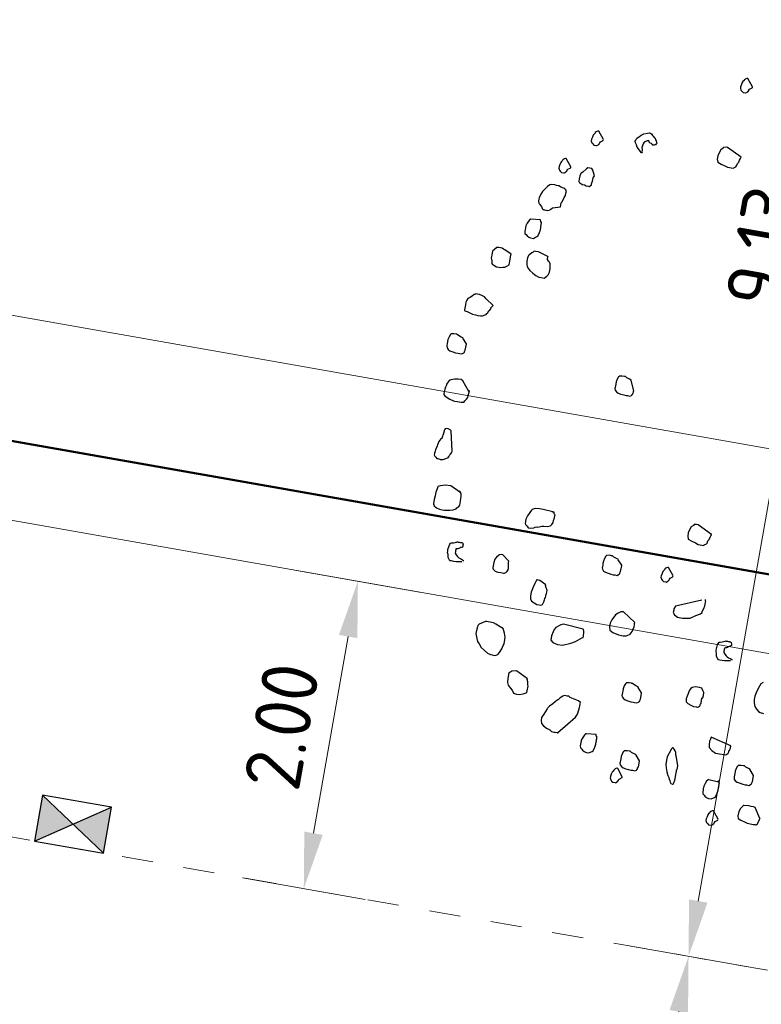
# Model space of a CAD drawing. Header units: metres. Extents: x 2514 to 227642, y 1683 to 852646.
# Tile 256 of 256: x 113890.76 to 113895.51, y 426289.52 to 426295.83. Entities that reach past the tile are written whole.
import ezdxf

# ---------------------------------------------------------------- set-up
doc = ezdxf.new("R2010")
doc.units = ezdxf.units.M
doc.linetypes.add('VW-1-1_STREEP', pattern=[2, 1, -1])
doc.layers.get('Defpoints').update_dxf_attribs({"color": 244, "lineweight": 35})
for name, color, linetype, lineweight in [('N-WE-GR-BOOM-S', 94, 'Continuous', 25), ('N-WE-RI-HWA_KOLK-S-200', 150, 'Continuous', 25), ('N-WE-VH-KANTOPSLUITING_ACHTERKANTBAND-G', 1, 'Continuous', 50), ('N-WE-VH-KANTOPSLUITING_TROTTOIRBAND_130 150-G', 2, 'Continuous', 13), ('N-WE-VH-M', 7, 'Continuous', 18), ('N-WE-VH-M-200', 7, 'Continuous', 18), ('N-WE-VW-MARKERING_LANGS_STREEP_11_010-G', 7, 'VW-1-1_STREEP', 13)]:
    doc.layers.add(name, color=color, linetype=linetype, lineweight=lineweight)
doc.styles.add('NLCS-ISO-M200-T18', font='NLCS-ISO.ttf', dxfattribs={"height": 0.36})
doc.dimstyles.new('NLCS-M200-T18-PIJL_L2_H1', dxfattribs={"dimscale": 0.2, "dimtxt": 2.5, "dimasz": 1.8, "dimexe": 2, "dimexo": 2, "dimgap": 0.7, "dimtad": 1, "dimzin": 0, "dimdsep": 46, "dimtxsty": 'NLCS-ISO-M200-T18', "dimcen": 0, "dimdle": 2, "dimclrd": 256, "dimclre": 256, "dimclrt": 1, "dimadec": 1, "dimazin": 0, "dimtfac": 1, "dimtdec": 3, "dimtofl": 0, "dimtmove": 0, "dimatfit": 3, "dimfxl": 2, "dimfxlon": 1, "dimtfillclr": 256, "dimtolj": 1, "dimtzin": 0, "dimlwd": -1, "dimlwe": -1, "dimarcsym": 0})

# ---------------------------------------------------------------- blocks, each defined once
blk = doc.blocks.new('SGR-BOOM_11')
at = {"flags": 128}
for points in [[(-1.614, 4.582), (-1.69, 4.677), (-1.696, 4.677), (-1.702, 4.677), (-1.715, 4.671), (-1.721, 4.665), (-1.733, 4.653), (-1.733, 4.646), (-1.746, 4.628), (-1.752, 4.615), (-1.758, 4.59), (-1.764, 4.559), (-1.764, 4.541), (-1.752, 4.516), (-1.739, 4.504), (-1.721, 4.491), (-1.69, 4.491), (-1.684, 4.491), (-1.665, 4.504), (-1.665, 4.51), (-1.659, 4.516), (-1.653, 4.529), (-1.653, 4.535), (-1.647, 4.547), (-1.614, 4.57), (-1.614, 4.576), (-1.614, 4.582)], [(-3.38, 3.587), (-3.456, 3.682), (-3.462, 3.682), (-3.468, 3.682), (-3.481, 3.675), (-3.487, 3.669), (-3.499, 3.657), (-3.499, 3.651), (-3.512, 3.632), (-3.518, 3.62), (-3.524, 3.595), (-3.53, 3.564), (-3.53, 3.545), (-3.518, 3.521), (-3.505, 3.508), (-3.487, 3.496), (-3.456, 3.496), (-3.45, 3.496), (-3.431, 3.508), (-3.431, 3.515), (-3.425, 3.521), (-3.419, 3.533), (-3.419, 3.539), (-3.413, 3.552), (-3.38, 3.575), (-3.38, 3.581), (-3.38, 3.587)], [(-2.87, 3.503), (-2.935, 3.566), (-2.951, 3.593), (-2.966, 3.619), (-2.976, 3.636), (-2.971, 3.653), (-2.959, 3.681), (-2.93, 3.705), (-2.915, 3.728), (-2.898, 3.737), (-2.882, 3.747), (-2.836, 3.766), (-2.812, 3.773), (-2.798, 3.774), (-2.787, 3.766), (-2.769, 3.748), (-2.754, 3.735), (-2.743, 3.727), (-2.739, 3.722), (-2.731, 3.719), (-2.728, 3.714), (-2.725, 3.709), (-2.722, 3.704), (-2.719, 3.698), (-2.712, 3.687), (-2.709, 3.682), (-2.706, 3.677), (-2.703, 3.671), (-2.697, 3.661), (-2.699, 3.652), (-2.704, 3.649), (-2.712, 3.637), (-2.718, 3.634), (-2.728, 3.628), (-2.742, 3.627), (-2.754, 3.635), (-2.757, 3.64), (-2.765, 3.643), (-2.782, 3.647), (-2.794, 3.655), (-2.8, 3.666), (-2.811, 3.673), (-2.817, 3.67), (-2.822, 3.667), (-2.833, 3.661), (-2.838, 3.658), (-2.844, 3.655), (-2.86, 3.645), (-2.867, 3.62), (-2.873, 3.595), (-2.875, 3.572), (-2.871, 3.553), (-2.867, 3.534), (-2.866, 3.52), (-2.863, 3.515), (-2.86, 3.509), (-2.865, 3.506), (-2.87, 3.503)], [(-1.602, 3.668), (-1.794, 3.761), (-1.813, 3.761), (-1.844, 3.755), (-1.85, 3.743), (-1.875, 3.718), (-1.893, 3.668), (-1.899, 3.637), (-1.899, 3.594), (-1.887, 3.557), (-1.837, 3.538), (-1.788, 3.526), (-1.751, 3.513), (-1.676, 3.513), (-1.67, 3.52), (-1.646, 3.538), (-1.639, 3.551), (-1.633, 3.582), (-1.621, 3.6), (-1.614, 3.631), (-1.608, 3.65), (-1.602, 3.662), (-1.602, 3.668)], [(-3.73, 3.171), (-3.806, 3.265), (-3.812, 3.265), (-3.818, 3.265), (-3.831, 3.259), (-3.837, 3.253), (-3.849, 3.241), (-3.849, 3.234), (-3.861, 3.216), (-3.868, 3.203), (-3.874, 3.178), (-3.88, 3.147), (-3.88, 3.129), (-3.868, 3.104), (-3.855, 3.092), (-3.837, 3.079), (-3.806, 3.079), (-3.799, 3.079), (-3.781, 3.092), (-3.781, 3.098), (-3.775, 3.104), (-3.769, 3.117), (-3.769, 3.123), (-3.762, 3.135), (-3.73, 3.158), (-3.73, 3.164), (-3.73, 3.171)], [(-3.41, 3.111), (-3.443, 3.176), (-3.462, 3.195), (-3.487, 3.195), (-3.512, 3.195), (-3.53, 3.182), (-3.567, 3.132), (-3.586, 3.114), (-3.598, 3.083), (-3.598, 3.071), (-3.598, 3.04), (-3.598, 3.003), (-3.592, 2.996), (-3.586, 2.99), (-3.574, 2.984), (-3.549, 2.972), (-3.518, 2.972), (-3.493, 2.965), (-3.468, 2.965), (-3.456, 2.965), (-3.45, 2.965), (-3.443, 2.972), (-3.431, 2.99), (-3.431, 3.003), (-3.431, 3.015), (-3.425, 3.04), (-3.425, 3.058), (-3.425, 3.083), (-3.41, 3.111)], [(-3.772, 2.642), (-3.772, 2.668), (-3.772, 2.674), (-3.772, 2.693), (-3.765, 2.705), (-3.753, 2.736), (-3.747, 2.767), (-3.734, 2.798), (-3.734, 2.829), (-3.734, 2.841), (-3.734, 2.848), (-3.734, 2.86), (-3.747, 2.872), (-3.759, 2.879), (-3.772, 2.885), (-3.79, 2.885), (-3.815, 2.897), (-3.84, 2.904), (-3.871, 2.904), (-3.895, 2.909), (-3.933, 2.904), (-3.957, 2.897), (-3.982, 2.872), (-4.007, 2.835), (-4.032, 2.798), (-4.05, 2.761), (-4.05, 2.749), (-4.063, 2.711), (-4.063, 2.693), (-4.063, 2.687), (-4.063, 2.681), (-4.063, 2.674), (-4.063, 2.668), (-4.063, 2.662), (-4.056, 2.643), (-4.05, 2.637), (-4.044, 2.631), (-4.013, 2.606), (-4.007, 2.594), (-3.995, 2.575), (-3.976, 2.569), (-3.964, 2.569), (-3.945, 2.569), (-3.933, 2.569), (-3.908, 2.575), (-3.895, 2.588), (-3.889, 2.594), (-3.871, 2.612), (-3.772, 2.642), (-3.772, 2.642), (-3.772, 2.642)], [(-3.995, 2.433), (-4.118, 2.42), (-4.125, 2.42), (-4.131, 2.414), (-4.143, 2.396), (-4.156, 2.365), (-4.168, 2.327), (-4.168, 2.309), (-4.168, 2.297), (-4.168, 2.278), (-4.168, 2.253), (-4.162, 2.228), (-4.143, 2.216), (-4.131, 2.204), (-4.106, 2.191), (-4.081, 2.185), (-4.044, 2.185), (-4.019, 2.204), (-4.007, 2.21), (-3.995, 2.222), (-3.982, 2.272), (-3.976, 2.309), (-3.976, 2.34), (-3.976, 2.352), (-3.976, 2.371), (-3.976, 2.402), (-3.988, 2.414), (-3.995, 2.433)], [(-4.292, 1.937), (-4.379, 1.975), (-4.397, 1.981), (-4.416, 1.993), (-4.44, 1.993), (-4.459, 1.993), (-4.484, 1.987), (-4.509, 1.962), (-4.533, 1.931), (-4.533, 1.912), (-4.533, 1.882), (-4.533, 1.844), (-4.521, 1.807), (-4.515, 1.776), (-4.502, 1.764), (-4.484, 1.758), (-4.447, 1.745), (-4.416, 1.745), (-4.391, 1.745), (-4.366, 1.752), (-4.341, 1.758), (-4.317, 1.776), (-4.292, 1.795), (-4.292, 1.801), (-4.292, 1.82), (-4.292, 1.844), (-4.292, 1.869), (-4.292, 1.9), (-4.292, 1.925), (-4.292, 1.937)], [(-4.403, 1.25), (-4.509, 1.318), (-4.533, 1.337), (-4.571, 1.349), (-4.601, 1.355), (-4.626, 1.355), (-4.632, 1.355), (-4.651, 1.355), (-4.657, 1.349), (-4.67, 1.343), (-4.688, 1.324), (-4.713, 1.3), (-4.738, 1.281), (-4.75, 1.256), (-4.756, 1.231), (-4.756, 1.194), (-4.756, 1.151), (-4.756, 1.132), (-4.75, 1.12), (-4.719, 1.114), (-4.682, 1.102), (-4.645, 1.095), (-4.608, 1.089), (-4.577, 1.089), (-4.539, 1.089), (-4.515, 1.095), (-4.484, 1.114), (-4.471, 1.12), (-4.465, 1.132), (-4.459, 1.138), (-4.447, 1.17), (-4.44, 1.176), (-4.428, 1.201), (-4.428, 1.213), (-4.409, 1.244), (-4.403, 1.25)], [(-4.657, 0.705), (-4.713, 0.767), (-4.713, 0.773), (-4.738, 0.779), (-4.775, 0.792), (-4.793, 0.804), (-4.8, 0.804), (-4.806, 0.804), (-4.837, 0.804), (-4.868, 0.798), (-4.874, 0.798), (-4.874, 0.792), (-4.88, 0.786), (-4.892, 0.755), (-4.899, 0.717), (-4.899, 0.687), (-4.899, 0.668), (-4.899, 0.643), (-4.899, 0.631), (-4.892, 0.612), (-4.874, 0.594), (-4.849, 0.581), (-4.812, 0.575), (-4.775, 0.569), (-4.744, 0.569), (-4.725, 0.569), (-4.694, 0.569), (-4.676, 0.581), (-4.67, 0.587), (-4.663, 0.594), (-4.663, 0.606), (-4.657, 0.624), (-4.657, 0.699), (-4.657, 0.705)], [(-2.44, 0.482), (-2.496, 0.606), (-2.496, 0.612), (-2.521, 0.618), (-2.558, 0.631), (-2.576, 0.643), (-2.583, 0.643), (-2.589, 0.643), (-2.62, 0.643), (-2.651, 0.637), (-2.657, 0.637), (-2.657, 0.631), (-2.663, 0.624), (-2.675, 0.594), (-2.682, 0.556), (-2.682, 0.525), (-2.682, 0.507), (-2.682, 0.482), (-2.682, 0.47), (-2.675, 0.451), (-2.657, 0.432), (-2.632, 0.42), (-2.595, 0.414), (-2.558, 0.408), (-2.527, 0.408), (-2.508, 0.408), (-2.477, 0.408), (-2.459, 0.42), (-2.453, 0.426), (-2.446, 0.432), (-2.446, 0.445), (-2.44, 0.464), (-2.44, 0.476), (-2.44, 0.482)], [(-1.14, -1.159), (-1.332, -1.066), (-1.35, -1.066), (-1.381, -1.072), (-1.387, -1.085), (-1.412, -1.109), (-1.431, -1.159), (-1.437, -1.19), (-1.437, -1.233), (-1.425, -1.27), (-1.375, -1.289), (-1.325, -1.302), (-1.288, -1.314), (-1.214, -1.314), (-1.208, -1.307), (-1.183, -1.289), (-1.177, -1.277), (-1.171, -1.246), (-1.158, -1.227), (-1.152, -1.196), (-1.146, -1.178), (-1.14, -1.165), (-1.14, -1.159)], [(-2.205, -1.747), (-2.261, -1.685), (-2.261, -1.679), (-2.285, -1.673), (-2.323, -1.661), (-2.341, -1.648), (-2.347, -1.648), (-2.354, -1.648), (-2.384, -1.648), (-2.416, -1.654), (-2.422, -1.654), (-2.422, -1.661), (-2.428, -1.667), (-2.44, -1.698), (-2.446, -1.735), (-2.446, -1.766), (-2.446, -1.785), (-2.446, -1.809), (-2.446, -1.821), (-2.44, -1.84), (-2.422, -1.859), (-2.397, -1.871), (-2.36, -1.877), (-2.323, -1.884), (-2.292, -1.884), (-2.273, -1.884), (-2.242, -1.884), (-2.224, -1.871), (-2.217, -1.865), (-2.211, -1.859), (-2.211, -1.846), (-2.205, -1.828), (-2.205, -1.753), (-2.205, -1.747)], [(-1.534, -1.768), (-1.61, -1.673), (-1.617, -1.673), (-1.623, -1.673), (-1.635, -1.679), (-1.641, -1.685), (-1.654, -1.698), (-1.654, -1.704), (-1.666, -1.722), (-1.672, -1.735), (-1.678, -1.76), (-1.685, -1.791), (-1.685, -1.809), (-1.672, -1.834), (-1.66, -1.846), (-1.641, -1.859), (-1.61, -1.859), (-1.604, -1.859), (-1.586, -1.846), (-1.586, -1.84), (-1.579, -1.834), (-1.573, -1.821), (-1.573, -1.815), (-1.567, -1.803), (-1.534, -1.78), (-1.534, -1.774), (-1.534, -1.768)], [(-3.642, -1.945), (-3.728, -1.877), (-3.747, -1.877), (-3.772, -1.884), (-3.784, -1.896), (-3.803, -1.921), (-3.821, -1.952), (-3.827, -1.995), (-3.827, -2.038), (-3.827, -2.069), (-3.821, -2.082), (-3.79, -2.1), (-3.753, -2.107), (-3.716, -2.107), (-3.679, -2.107), (-3.673, -2.107), (-3.666, -2.107), (-3.642, -2.082), (-3.635, -2.069), (-3.629, -2.057), (-3.629, -2.032), (-3.642, -1.964), (-3.642, -1.958), (-3.642, -1.945)], [(-3.121, -2.162), (-3.208, -2.119), (-3.239, -2.119), (-3.245, -2.119), (-3.251, -2.131), (-3.264, -2.168), (-3.276, -2.218), (-3.289, -2.286), (-3.289, -2.335), (-3.282, -2.373), (-3.264, -2.398), (-3.227, -2.416), (-3.189, -2.428), (-3.159, -2.428), (-3.14, -2.428), (-3.121, -2.416), (-3.115, -2.398), (-3.109, -2.379), (-3.103, -2.354), (-3.103, -2.335), (-3.097, -2.323), (-3.097, -2.305), (-3.097, -2.292), (-3.097, -2.28), (-3.09, -2.274), (-3.09, -2.249), (-3.09, -2.23), (-3.121, -2.175), (-3.121, -2.162)], [(-1.914, -2.441), (-2.081, -2.329), (-2.112, -2.335), (-2.131, -2.348), (-2.143, -2.36), (-2.174, -2.385), (-2.211, -2.459), (-2.224, -2.503), (-2.224, -2.552), (-2.211, -2.59), (-2.168, -2.614), (-2.093, -2.633), (-2.031, -2.633), (-1.994, -2.626), (-1.982, -2.62), (-1.945, -2.596), (-1.939, -2.577), (-1.926, -2.558), (-1.926, -2.552), (-1.92, -2.521), (-1.914, -2.509), (-1.914, -2.497), (-1.914, -2.472), (-1.914, -2.453), (-1.914, -2.441)], [(-2.552, -2.639), (-2.812, -2.62), (-2.843, -2.633), (-2.898, -2.676), (-2.917, -2.707), (-2.923, -2.738), (-2.936, -2.794), (-2.936, -2.85), (-2.905, -2.874), (-2.843, -2.887), (-2.775, -2.887), (-2.675, -2.843), (-2.62, -2.812), (-2.539, -2.744), (-2.533, -2.744), (-2.533, -2.726), (-2.533, -2.713), (-2.533, -2.689), (-2.539, -2.658), (-2.545, -2.651), (-2.552, -2.639)], [(-3.58, -2.8), (-3.666, -2.769), (-3.697, -2.757), (-3.741, -2.757), (-3.765, -2.757), (-3.784, -2.757), (-3.803, -2.757), (-3.846, -2.788), (-3.877, -2.806), (-3.889, -2.825), (-3.889, -2.843), (-3.895, -2.874), (-3.895, -2.93), (-3.871, -2.992), (-3.858, -3.029), (-3.833, -3.054), (-3.796, -3.097), (-3.753, -3.122), (-3.704, -3.153), (-3.666, -3.165), (-3.642, -3.165), (-3.611, -3.165), (-3.592, -3.159), (-3.574, -3.147), (-3.555, -3.116), (-3.536, -3.066), (-3.524, -3.023), (-3.518, -2.998), (-3.518, -2.973), (-3.518, -2.912), (-3.536, -2.862), (-3.561, -2.806), (-3.567, -2.806), (-3.574, -2.8), (-3.58, -2.8)], [(-0.886, -3.24), (-0.886, -3.209), (-0.886, -3.172), (-0.905, -3.147), (-0.923, -3.122), (-0.954, -3.116), (-1.004, -3.116), (-1.047, -3.134), (-1.059, -3.147), (-1.072, -3.172), (-1.09, -3.252), (-1.096, -3.289), (-1.096, -3.296), (-1.09, -3.326), (-1.066, -3.345), (-1.022, -3.357), (-0.985, -3.37), (-0.948, -3.37), (-0.942, -3.37), (-0.935, -3.37), (-0.923, -3.364), (-0.911, -3.351), (-0.905, -3.345), (-0.905, -3.339), (-0.905, -3.332), (-0.905, -3.32), (-0.898, -3.314), (-0.898, -3.308), (-0.898, -3.246), (-0.892, -3.24), (-0.886, -3.24)], [(-1.672, -3.314), (-1.728, -3.252), (-1.728, -3.246), (-1.753, -3.24), (-1.79, -3.227), (-1.809, -3.215), (-1.815, -3.215), (-1.821, -3.215), (-1.852, -3.215), (-1.883, -3.221), (-1.889, -3.221), (-1.889, -3.227), (-1.895, -3.233), (-1.908, -3.264), (-1.914, -3.302), (-1.914, -3.332), (-1.914, -3.351), (-1.914, -3.376), (-1.914, -3.388), (-1.908, -3.407), (-1.889, -3.425), (-1.864, -3.438), (-1.827, -3.444), (-1.79, -3.45), (-1.759, -3.45), (-1.74, -3.45), (-1.71, -3.45), (-1.691, -3.438), (-1.685, -3.432), (-1.678, -3.425), (-1.678, -3.413), (-1.672, -3.395), (-1.672, -3.32), (-1.672, -3.314)], [(-3.146, -3.388), (-3.301, -3.314), (-3.357, -3.326), (-3.394, -3.357), (-3.394, -3.37), (-3.394, -3.382), (-3.394, -3.425), (-3.388, -3.481), (-3.375, -3.512), (-3.344, -3.543), (-3.313, -3.568), (-3.289, -3.599), (-3.251, -3.605), (-3.208, -3.605), (-3.165, -3.587), (-3.128, -3.568), (-3.121, -3.562), (-3.121, -3.543), (-3.121, -3.518), (-3.121, -3.5), (-3.121, -3.481), (-3.128, -3.463), (-3.128, -3.444), (-3.134, -3.425), (-3.14, -3.413), (-3.14, -3.401), (-3.146, -3.401), (-3.146, -3.395), (-3.146, -3.388)], [(-0.428, -3.785), (-0.694, -3.716), (-0.7, -3.747), (-0.706, -3.772), (-0.706, -3.815), (-0.7, -3.853), (-0.657, -3.884), (-0.607, -3.909), (-0.552, -3.909), (-0.496, -3.909), (-0.477, -3.909), (-0.465, -3.902), (-0.446, -3.884), (-0.44, -3.865), (-0.44, -3.853), (-0.434, -3.846), (-0.434, -3.834), (-0.428, -3.815), (-0.428, -3.797), (-0.428, -3.791), (-0.428, -3.785)], [(-2.155, -3.939), (-2.279, -3.952), (-2.285, -3.952), (-2.292, -3.958), (-2.304, -3.977), (-2.316, -4.008), (-2.329, -4.045), (-2.329, -4.063), (-2.329, -4.076), (-2.329, -4.094), (-2.329, -4.119), (-2.323, -4.144), (-2.304, -4.156), (-2.292, -4.169), (-2.267, -4.181), (-2.242, -4.187), (-2.205, -4.187), (-2.18, -4.169), (-2.168, -4.162), (-2.155, -4.15), (-2.143, -4.101), (-2.137, -4.063), (-2.137, -4.032), (-2.137, -4.02), (-2.137, -4.002), (-2.137, -3.97), (-2.149, -3.958), (-2.155, -3.939)], [(-1.053, -4.15), (-1.096, -4.032), (-1.103, -4.02), (-1.109, -3.989), (-1.121, -3.97), (-1.134, -3.952), (-1.152, -3.939), (-1.158, -3.939), (-1.171, -3.952), (-1.189, -4.014), (-1.208, -4.063), (-1.208, -4.107), (-1.208, -4.162), (-1.196, -4.206), (-1.177, -4.255), (-1.158, -4.299), (-1.14, -4.323), (-1.134, -4.342), (-1.121, -4.361), (-1.115, -4.379), (-1.103, -4.392), (-1.078, -4.398), (-1.072, -4.398), (-1.066, -4.379), (-1.059, -4.342), (-1.059, -4.299), (-1.059, -4.268), (-1.059, -4.243), (-1.059, -4.23), (-1.059, -4.224), (-1.059, -4.206), (-1.053, -4.2), (-1.053, -4.156), (-1.053, -4.15)], [(-0.075, -4.107), (-0.13, -4.045), (-0.13, -4.038), (-0.155, -4.032), (-0.192, -4.02), (-0.211, -4.008), (-0.217, -4.008), (-0.223, -4.008), (-0.254, -4.008), (-0.285, -4.014), (-0.291, -4.014), (-0.291, -4.02), (-0.298, -4.026), (-0.31, -4.057), (-0.316, -4.094), (-0.316, -4.125), (-0.316, -4.144), (-0.316, -4.169), (-0.316, -4.181), (-0.31, -4.2), (-0.291, -4.218), (-0.267, -4.23), (-0.229, -4.237), (-0.192, -4.243), (-0.161, -4.243), (-0.143, -4.243), (-0.112, -4.243), (-0.093, -4.23), (-0.087, -4.224), (-0.081, -4.218), (-0.081, -4.206), (-0.075, -4.187), (-0.075, -4.113), (-0.075, -4.107)], [(-1.548, -4.175), (-1.604, -4.113), (-1.604, -4.107), (-1.629, -4.101), (-1.666, -4.088), (-1.685, -4.076), (-1.691, -4.076), (-1.697, -4.076), (-1.728, -4.076), (-1.759, -4.082), (-1.765, -4.082), (-1.765, -4.088), (-1.772, -4.094), (-1.784, -4.125), (-1.79, -4.162), (-1.79, -4.193), (-1.79, -4.212), (-1.79, -4.237), (-1.79, -4.249), (-1.784, -4.268), (-1.765, -4.286), (-1.74, -4.299), (-1.703, -4.305), (-1.666, -4.311), (-1.635, -4.311), (-1.617, -4.311), (-1.586, -4.311), (-1.567, -4.299), (-1.561, -4.293), (-1.555, -4.286), (-1.555, -4.274), (-1.548, -4.255), (-1.548, -4.181), (-1.548, -4.175)], [(-1.73, -4.414), (-1.807, -4.319), (-1.813, -4.319), (-1.819, -4.319), (-1.831, -4.326), (-1.837, -4.332), (-1.85, -4.344), (-1.85, -4.351), (-1.862, -4.369), (-1.868, -4.381), (-1.875, -4.406), (-1.881, -4.437), (-1.881, -4.455), (-1.868, -4.48), (-1.856, -4.493), (-1.837, -4.505), (-1.807, -4.505), (-1.8, -4.505), (-1.782, -4.493), (-1.782, -4.487), (-1.775, -4.48), (-1.769, -4.468), (-1.769, -4.462), (-1.763, -4.45), (-1.73, -4.426), (-1.73, -4.42), (-1.73, -4.414)], [(-0.427, -4.739), (-0.503, -4.644), (-0.509, -4.644), (-0.515, -4.644), (-0.528, -4.65), (-0.534, -4.657), (-0.546, -4.669), (-0.546, -4.675), (-0.559, -4.694), (-0.565, -4.706), (-0.571, -4.731), (-0.577, -4.762), (-0.577, -4.78), (-0.565, -4.805), (-0.552, -4.818), (-0.534, -4.83), (-0.503, -4.83), (-0.497, -4.83), (-0.478, -4.818), (-0.478, -4.812), (-0.472, -4.805), (-0.466, -4.793), (-0.466, -4.787), (-0.459, -4.774), (-0.427, -4.751), (-0.427, -4.745), (-0.427, -4.739)]]:
    blk.add_lwpolyline(points, close=True, dxfattribs=at)
for points in [[(-3.821, 1.987), (-3.951, 2.024), (-3.988, 2.024), (-4.007, 2.024), (-4.019, 2.011), (-4.032, 1.999), (-4.056, 1.975), (-4.063, 1.962), (-4.069, 1.956), (-4.075, 1.925), (-4.075, 1.882), (-4.069, 1.838), (-4.063, 1.82), (-4.044, 1.795), (-4.019, 1.77), (-3.976, 1.745), (-3.933, 1.72), (-3.889, 1.708), (-3.858, 1.708), (-3.821, 1.708), (-3.79, 1.739), (-3.778, 1.758), (-3.765, 1.795), (-3.765, 1.838), (-3.772, 1.875), (-3.778, 1.9), (-3.79, 1.919), (-3.803, 1.931), (-3.821, 1.95), (-3.821, 1.987), (-3.821, 1.993)], [(-4.521, 0.11), (-4.62, 0.228), (-4.645, 0.241), (-4.682, 0.241), (-4.725, 0.234), (-4.775, 0.216), (-4.787, 0.209), (-4.793, 0.203), (-4.8, 0.191), (-4.818, 0.154), (-4.818, 0.141), (-4.824, 0.11), (-4.831, 0.086), (-4.831, 0.049), (-4.831, 0.024), (-4.831, 0.017), (-4.818, 0.005), (-4.781, -0.013), (-4.744, -0.032), (-4.694, -0.044), (-4.676, -0.044), (-4.645, -0.044), (-4.595, -0.044), (-4.558, -0.038), (-4.558, -0.032), (-4.552, -0.019), (-4.533, 0.005), (-4.521, 0.03), (-4.521, 0.055), (-4.515, 0.117), (-4.515, 0.117), (-4.521, 0.11), (-4.515, 0.117), (-4.515, 0.117), (-4.521, 0.117)], [(-4.601, -0.682), (-4.657, -0.428), (-4.67, -0.416), (-4.701, -0.409), (-4.725, -0.409), (-4.738, -0.416), (-4.744, -0.428), (-4.75, -0.49), (-4.756, -0.527), (-4.756, -0.533), (-4.756, -0.54), (-4.762, -0.546), (-4.769, -0.552), (-4.787, -0.589), (-4.8, -0.633), (-4.8, -0.651), (-4.806, -0.664), (-4.806, -0.682), (-4.812, -0.682), (-4.812, -0.688), (-4.812, -0.701), (-4.812, -0.719), (-4.818, -0.732), (-4.818, -0.744), (-4.818, -0.75), (-4.818, -0.769), (-4.806, -0.781), (-4.793, -0.794), (-4.775, -0.806), (-4.762, -0.806), (-4.738, -0.812), (-4.732, -0.812), (-4.694, -0.806), (-4.663, -0.788), (-4.632, -0.769), (-4.632, -0.763), (-4.632, -0.756), (-4.626, -0.756), (-4.626, -0.738), (-4.614, -0.725), (-4.601, -0.701), (-4.601, -0.682), (-4.601, -0.682), (-4.601, -0.688)], [(-4.397, -1.19), (-4.539, -1.122), (-4.614, -1.128), (-4.67, -1.147), (-4.701, -1.159), (-4.701, -1.165), (-4.707, -1.19), (-4.713, -1.233), (-4.713, -1.283), (-4.719, -1.332), (-4.719, -1.388), (-4.707, -1.413), (-4.67, -1.431), (-4.632, -1.444), (-4.595, -1.444), (-4.564, -1.444), (-4.533, -1.438), (-4.496, -1.431), (-4.459, -1.419), (-4.422, -1.401), (-4.416, -1.388), (-4.391, -1.363), (-4.385, -1.345), (-4.385, -1.32), (-4.385, -1.295), (-4.385, -1.258), (-4.385, -1.233), (-4.391, -1.203), (-4.409, -1.178), (-4.422, -1.171)], [(-3.177, -1.227), (-3.32, -1.215), (-3.344, -1.215), (-3.369, -1.215), (-3.425, -1.221), (-3.437, -1.227), (-3.462, -1.239), (-3.468, -1.252), (-3.505, -1.332), (-3.518, -1.376), (-3.518, -1.406), (-3.518, -1.431), (-3.505, -1.45), (-3.487, -1.462), (-3.468, -1.481), (-3.437, -1.481), (-3.4, -1.469), (-3.381, -1.456), (-3.363, -1.45), (-3.351, -1.45), (-3.301, -1.431), (-3.276, -1.425), (-3.227, -1.419), (-3.196, -1.406), (-3.189, -1.401), (-3.177, -1.388), (-3.165, -1.357), (-3.165, -1.332), (-3.159, -1.295), (-3.159, -1.264), (-3.159, -1.258), (-3.171, -1.246), (-3.177, -1.233), (-3.177, -1.227), (-3.183, -1.227), (-3.196, -1.227), (-3.196, -1.221)], [(-4.23, -2.057), (-4.304, -2.069), (-4.335, -2.069), (-4.366, -2.069), (-4.385, -2.069), (-4.397, -2.057), (-4.416, -2.032), (-4.422, -1.995), (-4.434, -1.97), (-4.434, -1.952), (-4.434, -1.933), (-4.428, -1.884), (-4.422, -1.859), (-4.416, -1.846), (-4.403, -1.84), (-4.379, -1.834), (-4.36, -1.828), (-4.348, -1.821), (-4.341, -1.821), (-4.335, -1.815), (-4.329, -1.815), (-4.323, -1.815), (-4.317, -1.815), (-4.31, -1.815), (-4.298, -1.815), (-4.292, -1.815), (-4.286, -1.815), (-4.28, -1.815), (-4.267, -1.815), (-4.261, -1.821), (-4.261, -1.828), (-4.255, -1.84), (-4.255, -1.846), (-4.255, -1.859), (-4.261, -1.871), (-4.273, -1.877), (-4.28, -1.877), (-4.286, -1.884), (-4.298, -1.896), (-4.31, -1.902), (-4.323, -1.902), (-4.335, -1.908), (-4.335, -1.914), (-4.335, -1.921), (-4.335, -1.933), (-4.335, -1.939), (-4.335, -1.945), (-4.335, -1.964), (-4.317, -1.983), (-4.298, -2.001), (-4.28, -2.013), (-4.261, -2.02), (-4.242, -2.026), (-4.23, -2.032), (-4.224, -2.032), (-4.218, -2.032), (-4.218, -2.038), (-4.218, -2.044)], [(-1.115, -2.008), (-1.437, -2.144), (-1.449, -2.181), (-1.449, -2.2), (-1.449, -2.23), (-1.431, -2.255), (-1.387, -2.28), (-1.319, -2.28), (-1.226, -2.261), (-1.158, -2.218), (-1.103, -2.187), (-1.09, -2.168), (-1.084, -2.144), (-1.072, -2.112), (-1.066, -2.076), (-1.066, -2.051), (-1.066, -2.026), (-1.066, -2.008), (-1.072, -2.008), (-1.072, -2.001), (-1.072, -1.995)], [(-0.62, -2.713), (-0.694, -2.726), (-0.725, -2.726), (-0.756, -2.726), (-0.774, -2.726), (-0.787, -2.713), (-0.805, -2.689), (-0.812, -2.651), (-0.824, -2.626), (-0.824, -2.608), (-0.824, -2.59), (-0.818, -2.54), (-0.812, -2.515), (-0.805, -2.503), (-0.793, -2.497), (-0.768, -2.491), (-0.75, -2.484), (-0.737, -2.478), (-0.731, -2.478), (-0.725, -2.472), (-0.719, -2.472), (-0.713, -2.472), (-0.706, -2.472), (-0.7, -2.472), (-0.688, -2.472), (-0.681, -2.472), (-0.675, -2.472), (-0.669, -2.472), (-0.657, -2.472), (-0.651, -2.478), (-0.651, -2.484), (-0.644, -2.497), (-0.644, -2.503), (-0.644, -2.515), (-0.651, -2.527), (-0.663, -2.534), (-0.669, -2.534), (-0.675, -2.54), (-0.688, -2.552), (-0.7, -2.558), (-0.713, -2.558), (-0.725, -2.565), (-0.725, -2.571), (-0.725, -2.577), (-0.725, -2.59), (-0.725, -2.596), (-0.725, -2.602), (-0.725, -2.62), (-0.706, -2.639), (-0.688, -2.658), (-0.669, -2.67), (-0.651, -2.676), (-0.632, -2.682), (-0.62, -2.689), (-0.613, -2.689), (-0.607, -2.689), (-0.607, -2.695), (-0.607, -2.701)], [(-0.161, -2.912), (-0.186, -2.936), (-0.199, -2.967), (-0.223, -3.035), (-0.236, -3.104), (-0.236, -3.147), (-0.229, -3.19), (-0.211, -3.233), (-0.186, -3.264), (-0.155, -3.289), (-0.13, -3.296), (-0.087, -3.302)], [(-2.645, -4.002), (-2.453, -3.766), (-2.434, -3.723), (-2.428, -3.667), (-2.422, -3.636), (-2.422, -3.617), (-2.422, -3.587), (-2.422, -3.568), (-2.453, -3.555), (-2.496, -3.543), (-2.564, -3.531), (-2.583, -3.518), (-2.589, -3.518), (-2.607, -3.518), (-2.638, -3.518), (-2.657, -3.531), (-2.688, -3.555), (-2.707, -3.58), (-2.725, -3.599), (-2.744, -3.617), (-2.769, -3.648), (-2.806, -3.686), (-2.824, -3.716), (-2.83, -3.723), (-2.843, -3.76), (-2.861, -3.797), (-2.88, -3.846), (-2.88, -3.884), (-2.868, -3.921), (-2.836, -3.946), (-2.793, -3.97), (-2.75, -3.983), (-2.725, -4.002), (-2.694, -4.002), (-2.675, -4.002), (-2.651, -4.002), (-2.645, -4.002), (-2.638, -4.002)], [(-0.502, -4.268), (-0.632, -4.261), (-0.638, -4.261), (-0.644, -4.268), (-0.657, -4.286), (-0.669, -4.317), (-0.681, -4.354), (-0.681, -4.373), (-0.681, -4.385), (-0.681, -4.404), (-0.681, -4.429), (-0.675, -4.453), (-0.657, -4.466), (-0.644, -4.478), (-0.62, -4.491), (-0.595, -4.497), (-0.558, -4.497), (-0.533, -4.478), (-0.52, -4.472), (-0.508, -4.46), (-0.496, -4.41), (-0.49, -4.373), (-0.49, -4.342), (-0.49, -4.329), (-0.49, -4.311), (-0.49, -4.28), (-0.502, -4.268), (-0.508, -4.249)], [(0.099, -4.639), (0.018, -4.509), (-0.007, -4.503), (-0.037, -4.503), (-0.068, -4.503), (-0.13, -4.509), (-0.143, -4.521), (-0.167, -4.552), (-0.18, -4.596), (-0.186, -4.652), (-0.174, -4.683), (-0.137, -4.701), (-0.087, -4.714), (-0.05, -4.726), (0.012, -4.726), (0.031, -4.726), (0.049, -4.726), (0.062, -4.726), (0.08, -4.708), (0.086, -4.701), (0.099, -4.652), (0.099, -4.639), (0.105, -4.639)]]:
    blk.add_lwpolyline(points, dxfattribs=at)
blk = doc.blocks.new('*D419')
at = {"layer": 'Defpoints', "color": 0, "transparency": 16777216}
for p in [(113894.0706, 426290.0037), (113895.0471, 426289.8317), (113893.0301, 426284.0946)]:
    blk.add_point(p, dxfattribs=at)
at = {"layer": 'N-WE-VH-M', "transparency": 16777216}
for p, q in [((113894.6532, 426289.9011), (113895.4411, 426289.7623)), ((113894.0691, 426284.2772), (113894.9847, 426289.4772)), ((113893.6127, 426283.992), (113894.4006, 426283.8532))]:
    blk.add_line(p, q, dxfattribs=at)
for points in [[(113894.9256, 426289.4876), (113895.0438, 426289.4668), (113895.0471, 426289.8317)], [(113894.01, 426284.2876), (113894.1282, 426284.2668), (113894.0066, 426283.9226)]]:
    blk.add_solid(points, dxfattribs=at)
at = {"layer": 'N-WE-VH-M', "color": 1, "transparency": 16777216, "insert": (113894.2117, 426286.9327), "char_height": 0.36, "attachment_point": 5, "rotation": 80.01356, "style": 'NLCS-ISO-M200-T18'}
blk.add_mtext('\\A1;6.00', dxfattribs=at)
blk = doc.blocks.new('*D420')
at = {"layer": 'Defpoints', "color": 0, "transparency": 16777216}
for p in [(113895.6534, 426298.9926), (113896.6299, 426298.8206), (113894.0706, 426290.0037)]:
    blk.add_point(p, dxfattribs=at)
at = {"layer": 'N-WE-VH-M', "transparency": 16777216}
for p, q in [((113896.236, 426298.89), (113897.0239, 426298.7512)), ((113895.1096, 426290.1863), (113896.5675, 426298.4661)), ((113894.6532, 426289.9011), (113895.4411, 426289.7623))]:
    blk.add_line(p, q, dxfattribs=at)
for points in [[(113896.5084, 426298.4765), (113896.6266, 426298.4557), (113896.6299, 426298.8206)], [(113895.0505, 426290.1967), (113895.1687, 426290.1758), (113895.0471, 426289.8317)]]:
    blk.add_solid(points, dxfattribs=at)
at = {"layer": 'N-WE-VH-M', "color": 1, "transparency": 16777216, "insert": (113895.5234, 426294.3816), "char_height": 0.36, "attachment_point": 5, "rotation": 80.01356, "style": 'NLCS-ISO-M200-T18'}
blk.add_mtext('\\A1;9.13', dxfattribs=at)
blk = doc.blocks.new('N-SRI-KOLK_STRAAT_450X300-SO')
h = blk.add_hatch(color=256)
h.dxf.hatch_style = 1
h.paths.add_polyline_path([(0, 0.75), (-1.125, 1.5), (-1.125, 0)])
h.paths.add_polyline_path([(1.125, 1.5), (0, 0.75), (1.125, 0)])
for p, q in [((-1.125, 0), (1.125, 1.5)), ((1.125, 0), (-1.125, 1.5))]:
    blk.add_line(p, q)
at = {"flags": 128}
blk.add_lwpolyline([(-1.125, 0), (1.125, 0), (1.125, 1.5), (-1.125, 1.5)], close=True, dxfattribs=at)
blk = doc.blocks.new('*D837')
at = {"layer": 'Defpoints', "color": 0, "ltscale": 0.2, "transparency": 16777216}
for p in [(113888.5681, 426292.7495), (113906.563, 426291.1474), (113906.2954, 426289.628)]:
    blk.add_point(p, dxfattribs=at)
at = {"layer": 'N-WE-VH-M-200', "ltscale": 0.2, "transparency": 16777216}
for p, q in [((113888.7663, 426293.875), (113888.905, 426294.6628)), ((113889.1902, 426294.2065), (113906.2085, 426291.2099)), ((113906.4936, 426290.7535), (113906.6324, 426291.5414))]:
    blk.add_line(p, q, dxfattribs=at)
for points in [[(113889.2006, 426294.2656), (113889.1798, 426294.1474), (113888.8357, 426294.2689)], [(113906.2189, 426291.2689), (113906.198, 426291.1508), (113906.563, 426291.1474)]]:
    blk.add_solid(points, dxfattribs=at)
at = {"layer": 'N-WE-VH-M-200', "color": 1, "ltscale": 0.2, "transparency": 16777216, "insert": (113899.1083, 426292.813), "char_height": 0.36, "attachment_point": 5, "rotation": 350.01356, "style": 'NLCS-ISO-M200-T18'}
blk.add_mtext('\\A1;18.00', dxfattribs=at)
blk = doc.blocks.new('*D838')
at = {"layer": 'Defpoints', "color": 0, "ltscale": 0.2, "transparency": 16777216}
for p in [(113888.8577, 426292.9523), (113888.2647, 426291.026), (113892.5809, 426290.266)]:
    blk.add_point(p, dxfattribs=at)
at = {"layer": 'N-WE-VH-M-200', "ltscale": 0.2, "transparency": 16777216}
for p, q in [((113892.5338, 426292.305), (113893.3217, 426292.1663)), ((113892.8653, 426291.8811), (113892.6433, 426290.6205)), ((113892.187, 426290.3353), (113892.9749, 426290.1966))]:
    blk.add_line(p, q, dxfattribs=at)
for points in [[(113892.8062, 426291.8915), (113892.9244, 426291.8707), (113892.9277, 426292.2357)], [(113892.5843, 426290.6309), (113892.7024, 426290.6101), (113892.5809, 426290.266)]]:
    blk.add_solid(points, dxfattribs=at)
at = {"layer": 'N-WE-VH-M-200', "color": 1, "ltscale": 0.2, "transparency": 16777216, "insert": (113892.4392, 426291.3063), "char_height": 0.36, "attachment_point": 5, "rotation": 80.01356, "style": 'NLCS-ISO-M200-T18'}
blk.add_mtext('\\A1;2.00', dxfattribs=at)

msp = doc.modelspace()

# ---------------------------------------------------------------- linework, layer by layer
at = {"layer": 'N-WE-VH-KANTOPSLUITING_ACHTERKANTBAND-G', "ltscale": 0.2}
msp.add_lwpolyline([(113888.9444, 426293.4448), (113906.1793, 426290.41)], dxfattribs=at)
at = {"layer": 'N-WE-VH-KANTOPSLUITING_TROTTOIRBAND_130 150-G', "ltscale": 0.2, "flags": 128}
msp.add_lwpolyline([(113909.9314, 426287.2108), (113906.4352, 426287.8265, -0.414214), (113906.07, 426288.3477), (113906.2954, 426289.628, 0.414214), (113906.0926, 426289.9176), (113888.8577, 426292.9523, 0.414214), (113888.5681, 426292.7495), (113888.3427, 426291.4692, -0.414214), (113887.8215, 426291.104), (113887.136, 426291.2247)], format="xyb", dxfattribs=at)
at = {"layer": 'N-WE-VW-MARKERING_LANGS_STREEP_11_010-G', "ltscale": 0.2}
msp.add_line((113888.2647, 426291.026), (113905.992, 426287.9045), dxfattribs=at)

# ---------------------------------------------------------------- block references
at = {"layer": 'N-WE-GR-BOOM-S', "ltscale": 0.2, "xscale": 0.5, "yscale": 0.5, "rotation": 350.0500476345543}
msp.add_blockref('SGR-BOOM_11', (113895.8559, 426293.0073), dxfattribs=at)
at = {"layer": 'N-WE-RI-HWA_KOLK-S-200', "ltscale": 0.2, "xscale": 0.2, "yscale": 0.2, "zscale": 0.2, "rotation": 350.0135621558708}
msp.add_blockref('N-SRI-KOLK_STRAAT_450X300-SO', (113891.0754, 426290.5311), dxfattribs=at)

# ---------------------------------------------------------------- dimensions: what is measured, and where the dimension line sits
at = {"layer": 'N-WE-VH-M'}
for base, p1, p2, picture, middle in [((113896.6299, 426298.8206), (113894.0706, 426290.0037), (113895.6534, 426298.9926), '*D420', (113895.5234, 426294.3816)), ((113895.0471, 426289.8317), (113893.0301, 426284.0946), (113894.0706, 426290.0037), '*D419', (113894.2117, 426286.9327))]:
    dim = msp.add_linear_dim(base=base, p1=p1, p2=p2, angle=80.01356, dimstyle='NLCS-M200-T18-PIJL_L2_H1', override={"dimclrt": 1}, dxfattribs=at)
    dim.commit()
    dim.dimension.update_dxf_attribs({"geometry": picture, "text_midpoint": middle})
at = {"layer": 'N-WE-VH-M-200', "ltscale": 0.2}
dim = msp.add_linear_dim(base=(113906.563, 426291.1474), p1=(113888.5681, 426292.7495), p2=(113906.2954, 426289.628), angle=350.01356, dimstyle='NLCS-M200-T18-PIJL_L2_H1', override={"dimtmove": 2}, dxfattribs=at)
dim.commit()
dim.dimension.update_dxf_attribs({"geometry": '*D837', "text_midpoint": (113899.1083, 426292.813), "dimtype": 160})
dim = msp.add_linear_dim(base=(113892.5809, 426290.266), p1=(113888.8577, 426292.9523), p2=(113888.2647, 426291.026), angle=80.01356, dimstyle='NLCS-M200-T18-PIJL_L2_H1', dxfattribs=at)
dim.commit()
dim.dimension.update_dxf_attribs({"geometry": '*D838', "text_midpoint": (113892.4392, 426291.3063)})

doc.saveas('drawing.dxf')
